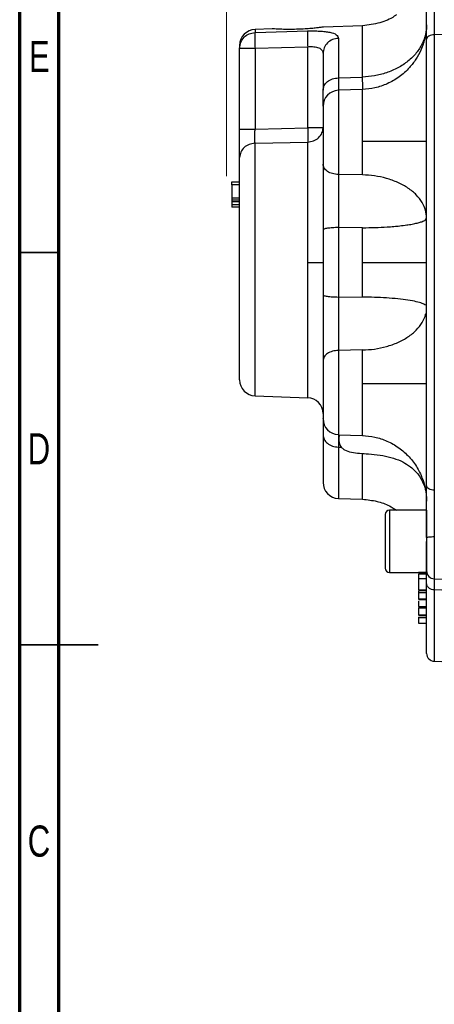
# Model space of a CAD drawing. Header units: inches. Extents: x 0.6 to 16.3, y -0.3 to 11.5.
# Tile 2 of 18: x 0.6 to 2.7, y 4 to 9. Entities that reach past the tile are written whole.
import ezdxf

# ---------------------------------------------------------------- set-up
doc = ezdxf.new("R2010")
doc.units = ezdxf.units.IN
doc.header["$MEASUREMENT"] = 0
doc.styles.add('SLDTEXTSTYLE0', font='TXT', dxfattribs={"width": 0.75})
doc.dimstyles.new('SLDDIMSTYLE4', dxfattribs={"dimtxt": 0.137795, "dimasz": 0.14, "dimexe": 0, "dimexo": 0.0625, "dimgap": 0.034449, "dimtad": 0, "dimdec": 1, "dimlfac": 1.5, "dimrnd": 1e-09, "dimzin": 4, "dimdsep": 46, "dimtxsty": 'SLDTEXTSTYLE0', "dimblk1": 'CLOSED', "dimblk2": 'CLOSED', "dimsah": 1, "dimcen": 0.09, "dimadec": 0, "dimazin": 1, "dimtfac": 1, "dimtdec": 1, "dimtofl": 0, "dimtmove": 0, "dimatfit": 3, "dimldrblk": 'CLOSED', "dimfxl": 0, "dimfrac": 2, "dimtolj": 1, "dimtzin": 12, "dimarcsym": 0})

# ---------------------------------------------------------------- blocks, each defined once
blk = doc.blocks.new('_Closed')
at = {"color": 0, "linetype": 'ByBlock', "lineweight": -2}
for p, q in [((-1, 0.166667), (0, 0)), ((-1, 0.166667), (-1, -0.166667)), ((0, 0), (-1, -0.166667)), ((0, 0), (-1, 0))]:
    blk.add_line(p, q, dxfattribs=at)
blk = doc.blocks.new('_D_7')
at = {"color": 7, "linetype": 'Continuous', "lineweight": 0}
for p, q in [((2.5221, 10.8832), (2.4801, 10.8832)), ((2.4801, 10.8832), (2.4801, 10.6645)), ((2.8276, 10.8832), (2.8696, 10.8832)), ((2.8696, 10.8832), (2.8696, 10.6645)), ((1.6293, 8.1984), (1.6293, 10.7241)), ((4.3243, 10.6175), (4.3243, 10.7241)), ((1.6293, 10.6848), (2.3593, 10.6848)), ((4.3243, 10.6848), (2.9904, 10.6848)), ((2.4801, 10.6645), (2.5221, 10.6645)), ((2.8696, 10.6645), (2.8276, 10.6645))]:
    blk.add_line(p, q, dxfattribs=at)
at = {"color": 7, "linetype": 'Continuous', "lineweight": 18, "xscale": 0.14, "yscale": 0.14, "rotation": 180.0000000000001}
blk.add_blockref('_Closed', (1.6293, 10.6848), dxfattribs=at)
at = {"color": 7, "linetype": 'Continuous', "lineweight": 18, "xscale": 0.14, "yscale": 0.14}
blk.add_blockref('_Closed', (4.3243, 10.6848), dxfattribs=at)
at = {"color": 7, "linetype": 'Continuous', "lineweight": 18, "char_height": 0.1378, "attachment_point": 1, "style": 'SLDTEXTSTYLE0'}
for s, insert in [('103', (2.5221, 10.8421)), ('4.0', (2.5476, 10.6359))]:
    blk.add_mtext(s, dxfattribs=dict(at, insert=insert))

msp = doc.modelspace()

# ---------------------------------------------------------------- linework, layer by layer
at = {"color": 7, "linetype": 'Continuous', "lineweight": 70}
for p, q in [((0.5906, 0.1969), (0.5906, 11.4961)), ((0.7874, 0.3937), (0.7874, 11.2992))]:
    msp.add_line(p, q, dxfattribs=at)
at = {"color": 7, "linetype": 'Continuous', "lineweight": 25}
for p, q in [((2.3119, 8.9535), (2.1155, 8.9466)), ((1.8581, 8.9376), (1.772, 8.9346)), ((1.772, 8.9193), (2.0363, 8.927)), ((1.858, 8.9377), (1.8581, 8.9376)), ((2.8401, 8.9098), (2.6721, 8.9081)), ((2.6721, 8.9081), (2.6721, 6.6225)), ((1.6948, 8.8547), (1.6948, 8.8404)), ((1.772, 8.8404), (2.0363, 8.8482)), ((2.0363, 8.4407), (2.0363, 8.8482)), ((2.1907, 8.8899), (2.1907, 8.6917)), ((1.6948, 8.8404), (1.772, 8.8404)), ((1.6948, 8.435), (1.6948, 8.8404)), ((1.772, 8.8404), (1.772, 8.435)), ((2.1907, 8.6917), (2.3118, 8.6959)), ((2.3119, 8.6335), (2.1907, 8.6293)), ((1.772, 8.435), (2.0363, 8.4407)), ((1.772, 8.3636), (2.0363, 8.3695)), ((2.3118, 8.2044), (2.1907, 8.2065)), ((1.6548, 8.1704), (1.6948, 8.1704)), ((1.6948, 8.1556), (1.6548, 8.1556)), ((1.6548, 8.1556), (1.6548, 8.0899)), ((1.6548, 8.1481), (1.6548, 8.145)), ((1.6548, 8.0899), (1.6948, 8.0899)), ((1.6548, 8.0802), (1.6948, 8.0802)), ((1.6548, 8.0708), (1.6948, 8.0708)), ((1.6548, 8.0708), (1.6548, 8.055)), ((1.6948, 8.055), (1.6548, 8.055)), ((1.6948, 8.0421), (1.6548, 8.0421)), ((2.1135, 7.9285), (2.1135, 7.7653)), ((2.3118, 7.9395), (2.1907, 7.9403)), ((2.1907, 7.9403), (2.1907, 7.5902)), ((2.3118, 7.7653), (2.3118, 7.9395)), ((2.0363, 7.7653), (2.1135, 7.7653)), ((2.1135, 7.7653), (2.1135, 7.602)), ((2.3118, 7.7653), (2.6335, 7.7653)), ((2.3118, 7.5911), (2.3118, 7.7653)), ((2.3118, 7.5911), (2.1907, 7.5902)), ((2.3118, 7.3261), (2.1907, 7.324)), ((1.772, 7.0959), (2.0363, 7.0867)), ((2.1907, 6.9012), (2.3119, 6.897)), ((2.1907, 6.8389), (2.2057, 6.8383)), ((2.1907, 6.5813), (2.3119, 6.5771)), ((2.6313, 6.5913), (2.6334, 6.5667)), ((2.6335, 6.522), (2.4468, 6.522)), ((2.6335, 6.522), (2.6335, 6.2093)), ((2.4255, 6.5007), (2.4255, 6.2307)), ((2.6335, 6.3846), (2.6335, 6.3657)), ((2.4468, 6.2093), (2.6335, 6.2093)), ((2.6335, 6.2093), (2.5935, 6.2093)), ((2.6335, 6.2018), (2.5935, 6.2018)), ((2.6335, 6.1775), (2.5935, 6.1775)), ((2.6721, 6.1777), (2.8402, 6.1718)), ((2.5935, 6.1669), (2.5935, 6.1499)), ((2.5935, 6.1499), (2.5935, 6.1326)), ((2.6335, 6.1217), (2.5935, 6.1217)), ((2.5935, 6.1199), (2.6335, 6.1199)), ((2.5935, 6.1156), (2.5935, 6.1074)), ((2.6335, 6.1074), (2.5935, 6.1074)), ((2.8401, 6.1164), (2.6721, 6.1223)), ((2.6335, 6.0761), (2.5935, 6.0761)), ((2.5935, 6.0749), (2.6335, 6.0749)), ((2.5935, 6.0395), (2.6335, 6.0395)), ((2.5935, 6.0389), (2.6335, 6.0389)), ((2.5935, 6.0319), (2.6335, 6.0319)), ((2.5935, 5.9968), (2.6335, 5.9968)), ((2.6335, 5.9921), (2.5935, 5.9921)), ((2.6335, 5.9813), (2.5935, 5.9813)), ((2.5935, 5.9547), (2.6335, 5.9547)), ((2.6721, 5.7639), (2.8402, 5.7581))]:
    msp.add_line(p, q, dxfattribs=at)
at = {"color": 8, "linetype": 'Continuous', "lineweight": 25}
for p, q in [((1.772, 8.9346), (1.772, 8.9193)), ((2.1907, 8.6293), (2.1907, 8.2065)), ((1.772, 7.0959), (1.772, 8.3636)), ((2.0363, 7.0867), (2.0363, 7.7653)), ((2.1907, 7.324), (2.1907, 6.9012)), ((2.1907, 6.8389), (2.1907, 6.5813)), ((2.4468, 6.522), (2.4468, 6.2093)), ((2.6721, 6.3897), (2.6721, 6.1777)), ((2.6721, 6.1223), (2.6721, 5.7639))]:
    msp.add_line(p, q, dxfattribs=at)
at = {"color": 7, "linetype": 'Continuous', "lineweight": 35}
for p, q in [((0.7874, 7.815), (0.5906, 7.815)), ((0.5906, 5.8465), (0.9843, 5.8465)), ((0.7874, 5.8465), (0.5906, 5.8465))]:
    msp.add_line(p, q, dxfattribs=at)
at = {"color": 7, "linetype": 'Continuous', "lineweight": 25}
for centre, radius, start, end in [((1.7748, 8.8547), 0.08, 92, 180), ((2.1935, 8.5494), 0.08, 92, 180), ((1.7748, 7.1759), 0.08, 180, 268), ((2.0335, 7.0067), 0.08, 0, 88), ((2.1935, 6.9812), 0.08, 180, 268), ((2.1935, 6.6612), 0.08, 180, 268), ((2.4468, 6.5007), 0.0213, 90, 180), ((2.4468, 6.2307), 0.0213, 180, 270), ((2.6735, 6.2176), 0.04, 180, 268), ((2.6735, 5.8039), 0.04, 180, 268)]:
    msp.add_arc(centre, radius, start, end, dxfattribs=at)
for points, knots in [([(2.6335, 8.8852), (2.6335, 8.9047), (2.6335, 8.9437), (2.6335, 9.0092), (2.6335, 9.0774), (2.6335, 9.1231), (2.6335, 9.146)], [0, 0, 0, 0, 0.250001, 0.499962, 0.749995, 1, 1, 1, 1]), ([(2.6721, 9.1409), (2.6721, 9.1223), (2.672, 9.0892), (2.672, 9.045), (2.672, 9.0085), (2.672, 8.9798), (2.672, 8.9525), (2.672, 8.9295), (2.6721, 8.9144), (2.6721, 8.9081)], [0, 0, 0, 0, 0.227167, 0.405662, 0.543405, 0.681946, 0.778223, 0.906866, 1, 1, 1, 1]), ([(2.4821, 9.0085), (2.4785, 9.0058), (2.454, 8.9872), (2.3967, 8.9638), (2.3412, 8.957), (2.3118, 8.9535)], [0, 0, 0, 0, 0.074439, 0.509882, 1, 1, 1, 1]), ([(2.1155, 8.9466), (2.1148, 8.9465), (2.1134, 8.9463), (2.1025, 8.9448), (2.086, 8.9426), (2.0706, 8.941), (2.0628, 8.9402)], [0, 0, 0, 0, 0.249961, 0.499802, 0.748817, 1, 1, 1, 1]), ([(2.6335, 8.9586), (2.6334, 8.9529), (2.6332, 8.9419), (2.6307, 8.9202), (2.6266, 8.8977), (2.6215, 8.8776), (2.6153, 8.8571), (2.6029, 8.8248), (2.5808, 8.7843), (2.545, 8.7377), (2.497, 8.6947), (2.4378, 8.6608), (2.3753, 8.6392), (2.3326, 8.6354), (2.3118, 8.6335)], [0, 0, 0, 0, 0.0813968, 0.1573453, 0.2242255, 0.2544683, 0.2835542, 0.3421751, 0.4353594, 0.5299874, 0.65314, 0.7734061, 0.8897522, 1, 1, 1, 1]), ([(2.6335, 8.9568), (2.6324, 8.9412), (2.6303, 8.9091), (2.6125, 8.8614), (2.5831, 8.8155), (2.5415, 8.7743), (2.4904, 8.7403), (2.4328, 8.7157), (2.3726, 8.7001), (2.3317, 8.6973), (2.3118, 8.6959)], [0, 0, 0, 0, 0.116891, 0.240466, 0.368936, 0.500001, 0.631065, 0.759535, 0.883109, 1, 1, 1, 1]), ([(1.772, 8.9193), (1.7719, 8.9179), (1.7715, 8.9153), (1.7712, 8.9063), (1.7711, 8.8916), (1.7713, 8.8685), (1.7718, 8.8497), (1.772, 8.8404)], [0, 0, 0, 0, 0.162098, 0.299687, 0.500675, 0.750221, 1, 1, 1, 1]), ([(2.0628, 8.9402), (2.0525, 8.9393), (2.0319, 8.9375), (1.9971, 8.9357), (1.9621, 8.9347), (1.9288, 8.9347), (1.8995, 8.9355), (1.8766, 8.9365), (1.8611, 8.9374), (1.8591, 8.9376), (1.8581, 8.9376)], [0, 0, 0, 0, 0.125273, 0.250246, 0.375386, 0.500422, 0.625069, 0.749904, 0.874944, 1, 1, 1, 1]), ([(2.0363, 8.927), (2.036, 8.9244), (2.0356, 8.9193), (2.0353, 8.9007), (2.0356, 8.8762), (2.036, 8.8575), (2.0363, 8.8482)], [0, 0, 0, 0, 0.250114, 0.5, 0.749886, 1, 1, 1, 1]), ([(2.0363, 8.927), (2.0467, 8.9272), (2.0675, 8.9276), (2.0971, 8.9266), (2.1243, 8.9245), (2.1556, 8.9195), (2.1844, 8.9094), (2.1886, 8.8964), (2.1907, 8.8899)], [0, 0, 0, 0, 0.120862, 0.242382, 0.365041, 0.48991, 0.743079, 1, 1, 1, 1]), ([(2.0363, 8.8482), (2.0417, 8.8484), (2.0524, 8.8488), (2.0675, 8.8479), (2.0807, 8.8459), (2.0922, 8.8425), (2.1015, 8.8376), (2.1111, 8.829), (2.1125, 8.82), (2.1135, 8.8139)], [0, 0, 0, 0, 0.12616, 0.248221, 0.366931, 0.483104, 0.607883, 0.735397, 1, 1, 1, 1]), ([(2.6335, 7.7653), (2.6335, 7.8335), (2.6335, 7.9695), (2.6335, 8.1706), (2.6335, 8.3651), (2.6335, 8.5502), (2.6335, 8.7248), (2.6335, 8.8321), (2.6335, 8.8852)], [0, 0, 0, 0, 0.171591, 0.342266, 0.511803, 0.67732, 0.840119, 1, 1, 1, 1]), ([(2.1135, 8.8139), (2.1135, 8.8114), (2.1135, 8.8062), (2.1135, 8.7977), (2.1135, 8.7888), (2.1135, 8.7794), (2.1135, 8.7695), (2.1135, 8.7591), (2.1135, 8.7482), (2.1135, 8.7404), (2.1135, 8.7342), (2.1135, 8.7264), (2.1135, 8.7141), (2.1135, 8.6994), (2.1135, 8.673), (2.1135, 8.6488), (2.1135, 8.6291)], [0, 0, 0, 0, 0.062507, 0.125014, 0.1875211, 0.2500283, 0.3125314, 0.3750343, 0.4375371, 0.5000393, 0.5041018, 0.5361409, 0.6251774, 0.6932926, 0.7500665, 1, 1, 1, 1]), ([(2.1135, 8.5494), (2.1135, 8.55), (2.1135, 8.5543), (2.1135, 8.5793), (2.1135, 8.6125), (2.1135, 8.6291)], [0, 0, 0, 0, 0.082414, 0.541348, 1, 1, 1, 1]), ([(2.1135, 8.5488), (2.1135, 8.549), (2.1135, 8.5503), (2.1135, 8.5446), (2.1135, 8.5314), (2.1135, 8.5098), (2.1135, 8.4819), (2.1135, 8.4487), (2.1135, 8.4119), (2.1135, 8.3862), (2.1135, 8.3733)], [0, 0, 0, 0, 0.021676, 0.161435, 0.301195, 0.440955, 0.580715, 0.720476, 0.860238, 1, 1, 1, 1]), ([(1.6948, 8.2921), (1.6948, 8.2998), (1.6948, 8.3151), (1.6948, 8.3501), (1.6948, 8.3908), (1.6948, 8.4203), (1.6948, 8.435)], [0, 0, 0, 0, 0.250351, 0.500132, 0.750013, 1, 1, 1, 1]), ([(1.772, 8.3636), (1.7719, 8.3676), (1.7716, 8.3753), (1.7715, 8.3933), (1.7717, 8.4135), (1.7719, 8.4282), (1.772, 8.435)], [0, 0, 0, 0, 0.26095, 0.499965, 0.768507, 1, 1, 1, 1]), ([(2.0363, 8.3695), (2.0461, 8.3708), (2.0665, 8.3734), (2.0924, 8.39), (2.1102, 8.4137), (2.1124, 8.4319), (2.1135, 8.4407)], [0, 0, 0, 0, 0.240554, 0.499998, 0.759443, 1, 1, 1, 1]), ([(2.0363, 8.4407), (2.0364, 8.4334), (2.0367, 8.4188), (2.0368, 8.3985), (2.0367, 8.3811), (2.0364, 8.3734), (2.0363, 8.3695)], [0, 0, 0, 0, 0.250045, 0.5, 0.749955, 1, 1, 1, 1]), ([(2.0363, 7.7653), (2.0363, 7.7953), (2.0363, 7.8562), (2.0363, 7.947), (2.0363, 8.036), (2.0363, 8.1206), (2.0363, 8.1983), (2.0363, 8.2666), (2.0363, 8.325), (2.0363, 8.3548), (2.0363, 8.3695)], [0, 0, 0, 0, 0.120864, 0.245205, 0.371977, 0.5, 0.628023, 0.754795, 0.879136, 1, 1, 1, 1]), ([(2.1135, 8.3733), (2.1135, 8.3523), (2.1135, 8.3102), (2.1135, 8.2758), (2.1135, 8.2586)], [0, 0, 0, 0, 0.500004, 1, 1, 1, 1]), ([(2.3118, 8.3733), (2.3341, 8.3733), (2.3802, 8.3733), (2.4474, 8.3733), (2.5101, 8.3733), (2.5641, 8.3733), (2.6042, 8.3733), (2.629, 8.3733), (2.632, 8.3733), (2.6335, 8.3733)], [0, 0, 0, 0, 0.131414, 0.27096, 0.415989, 0.563118, 0.715466, 0.862131, 1, 1, 1, 1]), ([(1.6948, 7.7653), (1.6948, 7.7924), (1.6948, 7.8468), (1.6948, 7.9267), (1.6948, 8.0035), (1.6948, 8.0758), (1.6948, 8.1422), (1.6948, 8.2012), (1.6948, 8.2527), (1.6948, 8.279), (1.6948, 8.2921)], [0, 0, 0, 0, 0.125, 0.25, 0.375, 0.5, 0.625, 0.75, 0.875, 1, 1, 1, 1]), ([(2.1135, 8.2586), (2.1135, 8.2351), (2.1135, 8.188), (2.1135, 8.1049), (2.1135, 8.0172), (2.1135, 7.9581), (2.1135, 7.9285)], [0, 0, 0, 0, 0.249422, 0.498998, 0.749372, 1, 1, 1, 1]), ([(2.1907, 8.2065), (2.1906, 8.1936), (2.1905, 8.1695), (2.1904, 8.1237), (2.1904, 8.0814), (2.1904, 8.0446), (2.1905, 8.0223), (2.1905, 7.9972), (2.1906, 7.9702), (2.1907, 7.9492), (2.1907, 7.9403)], [0, 0, 0, 0, 0.173075, 0.322557, 0.542416, 0.642138, 0.716632, 0.777709, 0.906675, 1, 1, 1, 1]), ([(2.6335, 7.9883), (2.6324, 8.0013), (2.6303, 8.0279), (2.6125, 8.0674), (2.5831, 8.1054), (2.5415, 8.1395), (2.4904, 8.1677), (2.4328, 8.1881), (2.3726, 8.201), (2.3317, 8.2033), (2.3118, 8.2044)], [0, 0, 0, 0, 0.116891, 0.240465, 0.368935, 0.5, 0.631065, 0.759535, 0.883109, 1, 1, 1, 1]), ([(1.6548, 8.1556), (1.6548, 8.1578), (1.6548, 8.1609), (1.6548, 8.1646), (1.6548, 8.1667), (1.6548, 8.1684), (1.6548, 8.17), (1.6548, 8.1702), (1.6548, 8.1704)], [0, 0, 0, 0, 0.290701, 0.41263, 0.524718, 0.633152, 0.744726, 1, 1, 1, 1]), ([(1.6548, 8.0899), (1.6548, 8.0897), (1.6548, 8.0895), (1.6548, 8.0879), (1.6548, 8.086), (1.6548, 8.0844), (1.6548, 8.0824), (1.6548, 8.081), (1.6548, 8.0802)], [0, 0, 0, 0, 0.2667185, 0.5306434, 0.6587155, 0.7719916, 0.8881672, 1, 1, 1, 1]), ([(1.6548, 8.0802), (1.6548, 8.0796), (1.6548, 8.0784), (1.6548, 8.076), (1.6548, 8.0734), (1.6548, 8.0713), (1.6548, 8.071), (1.6548, 8.0708)], [0, 0, 0, 0, 0.10459, 0.216486, 0.458562, 0.725093, 1, 1, 1, 1]), ([(1.6548, 8.055), (1.6548, 8.0534), (1.6548, 8.0501), (1.6548, 8.0461), (1.6548, 8.0435), (1.6548, 8.0423), (1.6548, 8.0422), (1.6548, 8.0421)], [0, 0, 0, 0, 0.268583, 0.536194, 0.784903, 0.899197, 1, 1, 1, 1]), ([(2.3118, 7.9395), (2.3331, 7.9398), (2.3757, 7.9403), (2.4282, 7.943), (2.4688, 7.946), (2.5018, 7.9492), (2.5246, 7.9521), (2.5375, 7.954), (2.5446, 7.9551), (2.5544, 7.9566), (2.5677, 7.9591), (2.5799, 7.9617), (2.5909, 7.9644), (2.6008, 7.9671), (2.6151, 7.9719), (2.6299, 7.9789), (2.6323, 7.9852), (2.6335, 7.9883)], [0, 0, 0, 0, 0.125419, 0.249854, 0.322793, 0.392614, 0.481726, 0.49787, 0.499951, 0.541665, 0.583379, 0.625093, 0.666778, 0.708462, 0.750146, 0.875073, 1, 1, 1, 1]), ([(1.6948, 7.1759), (1.6948, 7.1779), (1.6948, 7.1821), (1.6948, 7.2164), (1.6948, 7.2721), (1.6948, 7.3406), (1.6948, 7.4111), (1.6948, 7.4769), (1.6948, 7.557), (1.6948, 7.6534), (1.6948, 7.7278), (1.6948, 7.7653)], [0, 0, 0, 0, 0.120301, 0.246056, 0.375232, 0.505455, 0.591374, 0.675959, 0.75909, 0.878589, 1, 1, 1, 1]), ([(2.6335, 6.6453), (2.6335, 6.6985), (2.6335, 6.8058), (2.6335, 6.9803), (2.6335, 7.1654), (2.6335, 7.3599), (2.6335, 7.5611), (2.6335, 7.6971), (2.6335, 7.7653)], [0, 0, 0, 0, 0.159871, 0.322659, 0.488197, 0.657713, 0.828393, 1, 1, 1, 1]), ([(2.1135, 7.602), (2.1135, 7.5726), (2.1135, 7.5138), (2.1135, 7.4261), (2.1135, 7.3429), (2.1135, 7.2956), (2.1135, 7.2719)], [0, 0, 0, 0, 0.2494223, 0.4989981, 0.7493724, 1, 1, 1, 1]), ([(2.1907, 7.5902), (2.1906, 7.5738), (2.1905, 7.5432), (2.1904, 7.4915), (2.1904, 7.4477), (2.1904, 7.4125), (2.1905, 7.3924), (2.1905, 7.37), (2.1906, 7.3473), (2.1907, 7.3309), (2.1907, 7.324)], [0, 0, 0, 0, 0.1730747, 0.3225572, 0.5424159, 0.6421376, 0.7166315, 0.7777093, 0.9066754, 1, 1, 1, 1]), ([(2.6278, 7.5511), (2.623, 7.5541), (2.613, 7.5602), (2.5829, 7.5687), (2.5416, 7.5764), (2.4904, 7.5828), (2.4328, 7.5874), (2.3726, 7.5903), (2.3317, 7.5908), (2.3118, 7.5911)], [0, 0, 0, 0, 0.137574, 0.283447, 0.432267, 0.581087, 0.72696, 0.867274, 1, 1, 1, 1]), ([(2.3118, 7.3261), (2.3317, 7.3272), (2.3726, 7.3296), (2.4328, 7.3425), (2.4904, 7.3629), (2.5415, 7.391), (2.5832, 7.4251), (2.6119, 7.4632), (2.6267, 7.4918), (2.6286, 7.5072), (2.6289, 7.509)], [0, 0, 0, 0, 0.129975, 0.267381, 0.41023, 0.555965, 0.701701, 0.84455, 0.981956, 1, 1, 1, 1]), ([(2.1135, 7.2719), (2.1135, 7.2547), (2.1135, 7.2203), (2.1135, 7.1783), (2.1135, 7.1573)], [0, 0, 0, 0, 0.499997, 1, 1, 1, 1]), ([(2.1135, 7.1573), (2.1135, 7.1444), (2.1135, 7.1186), (2.1135, 7.0818), (2.1135, 7.0486), (2.1135, 7.0207), (2.1135, 6.9991), (2.1135, 6.986), (2.1135, 6.9803), (2.1135, 6.9816), (2.1135, 6.9818)], [0, 0, 0, 0, 0.139762, 0.279523, 0.419284, 0.559045, 0.698805, 0.838565, 0.978324, 1, 1, 1, 1]), ([(2.3118, 7.1573), (2.3341, 7.1573), (2.3802, 7.1573), (2.4474, 7.1573), (2.5101, 7.1573), (2.5641, 7.1573), (2.6042, 7.1573), (2.629, 7.1573), (2.632, 7.1573), (2.6335, 7.1573)], [0, 0, 0, 0, 0.131414, 0.27096, 0.415989, 0.563118, 0.715466, 0.862131, 1, 1, 1, 1]), ([(2.1135, 6.9812), (2.1135, 6.9806), (2.1135, 6.9764), (2.1135, 6.9514), (2.1135, 6.9181), (2.1135, 6.9014)], [0, 0, 0, 0, 0.076842, 0.538188, 1, 1, 1, 1]), ([(2.1166, 6.9618), (2.1165, 6.9618), (2.1149, 6.9625), (2.1142, 6.9541), (2.1136, 6.9405), (2.1135, 6.9291), (2.1135, 6.9256)], [0, 0, 0, 0, 0.0545, 0.513957, 0.8524, 1, 1, 1, 1]), ([(2.1135, 6.9014), (2.1135, 6.8775), (2.1135, 6.8296), (2.1135, 6.7716), (2.1135, 6.7367), (2.1135, 6.7177), (2.1135, 6.7094), (2.1135, 6.7018), (2.1135, 6.6948), (2.1135, 6.6885), (2.1135, 6.6829), (2.1135, 6.6794), (2.1135, 6.6771), (2.1135, 6.6744), (2.1135, 6.6709), (2.1135, 6.6676), (2.1135, 6.6653), (2.1135, 6.6635), (2.1135, 6.6622), (2.1135, 6.6614), (2.1135, 6.6613), (2.1135, 6.6612)], [0, 0, 0, 0, 0.161785, 0.323569, 0.485354, 0.52184, 0.558326, 0.594812, 0.631295, 0.667777, 0.704258, 0.740738, 0.742952, 0.759702, 0.805622, 0.841028, 0.870378, 0.902784, 0.935189, 0.967595, 1, 1, 1, 1]), ([(2.1904, 6.901), (2.1904, 6.9003), (2.1904, 6.898), (2.1904, 6.8906), (2.1905, 6.8816), (2.1905, 6.8708), (2.1906, 6.857), (2.1907, 6.8442), (2.1907, 6.8389)], [0, 0, 0, 0, 0.090228, 0.288496, 0.436605, 0.55804, 0.814451, 1, 1, 1, 1]), ([(2.1952, 6.9011), (2.1952, 6.9008), (2.1949, 6.8986), (2.1938, 6.8922), (2.1924, 6.8842), (2.1926, 6.8715), (2.1946, 6.8599), (2.1981, 6.8484), (2.2062, 6.8353), (2.2258, 6.8206), (2.2574, 6.8119), (2.298, 6.8076), (2.3463, 6.8043), (2.3991, 6.7993), (2.4538, 6.7885), (2.5024, 6.7714), (2.5463, 6.7464), (2.5785, 6.718), (2.6023, 6.6867), (2.6186, 6.6552), (2.6297, 6.6227), (2.6308, 6.6002), (2.6313, 6.5913)], [0, 0, 0, 0, 0.005798, 0.040036, 0.07761, 0.110432, 0.125672, 0.140509, 0.168486, 0.19466, 0.250143, 0.312913, 0.379453, 0.467972, 0.551687, 0.630801, 0.699083, 0.78296, 0.832555, 0.889298, 0.956393, 1, 1, 1, 1]), ([(2.3118, 6.897), (2.3323, 6.8952), (2.3744, 6.8915), (2.4362, 6.8705), (2.4952, 6.8372), (2.547, 6.7915), (2.5816, 6.7451), (2.6027, 6.705), (2.6192, 6.6646), (2.6312, 6.6182), (2.6324, 6.5907), (2.633, 6.5773)], [0, 0, 0, 0, 0.11426, 0.234928, 0.360494, 0.489534, 0.617506, 0.679966, 0.742851, 0.874843, 1, 1, 1, 1]), ([(2.6335, 6.3846), (2.6335, 6.4074), (2.6335, 6.4532), (2.6335, 6.5213), (2.6335, 6.5869), (2.6335, 6.6258), (2.6335, 6.6453)], [0, 0, 0, 0, 0.250001, 0.499962, 0.749995, 1, 1, 1, 1]), ([(2.6721, 6.6225), (2.6721, 6.6068), (2.672, 6.5788), (2.672, 6.5369), (2.672, 6.5011), (2.672, 6.4709), (2.672, 6.4413), (2.672, 6.4153), (2.6721, 6.3973), (2.6721, 6.3897)], [0, 0, 0, 0, 0.227167, 0.405662, 0.543405, 0.681947, 0.778223, 0.906866, 1, 1, 1, 1]), ([(2.3118, 6.5771), (2.3362, 6.5746), (2.3827, 6.5698), (2.4403, 6.5488), (2.4706, 6.5294), (2.4822, 6.522)], [0, 0, 0, 0, 0.405035, 0.7719, 1, 1, 1, 1]), ([(2.6335, 6.2184), (2.6335, 6.2182), (2.6335, 6.2175), (2.6335, 6.2233), (2.6335, 6.2354), (2.6335, 6.2537), (2.6335, 6.2769), (2.6335, 6.3042), (2.6335, 6.3342), (2.6335, 6.3552), (2.6335, 6.3657)], [0, 0, 0, 0, 0.053605, 0.188804, 0.324003, 0.459202, 0.594401, 0.729601, 0.8648, 1, 1, 1, 1]), ([(2.5935, 6.2017), (2.5935, 6.2017), (2.5935, 6.2018), (2.5935, 6.1981), (2.5935, 6.1907), (2.5935, 6.1833), (2.5935, 6.1793), (2.5935, 6.1775)], [0, 0, 0, 0, 0.035401, 0.371994, 0.717903, 0.873503, 1, 1, 1, 1]), ([(2.5935, 6.1775), (2.5935, 6.1754), (2.5935, 6.1708), (2.5935, 6.16), (2.5935, 6.1457), (2.5935, 6.1331), (2.5935, 6.1252), (2.5935, 6.1228), (2.5935, 6.1217)], [0, 0, 0, 0, 0.102253, 0.223123, 0.496481, 0.771478, 0.894517, 1, 1, 1, 1]), ([(2.6335, 6.1551), (2.6335, 6.1671), (2.6335, 6.191), (2.6335, 6.2119), (2.6335, 6.2164), (2.6335, 6.2183)], [0, 0, 0, 0, 0.370405, 0.7408503, 1, 1, 1, 1]), ([(2.6335, 5.8039), (2.6335, 5.806), (2.6335, 5.81), (2.6335, 5.8429), (2.6335, 5.8942), (2.6335, 5.9645), (2.6335, 6.05), (2.6335, 6.1203), (2.6335, 6.1551)], [0, 0, 0, 0, 0.171588, 0.342266, 0.511803, 0.67732, 0.840119, 1, 1, 1, 1]), ([(2.5935, 6.1074), (2.5935, 6.1042), (2.5935, 6.0975), (2.5935, 6.0887), (2.5935, 6.0808), (2.5935, 6.0776), (2.5935, 6.0761)], [0, 0, 0, 0, 0.233107, 0.503654, 0.772311, 1, 1, 1, 1]), ([(2.5935, 6.0896), (2.5935, 6.0877), (2.5935, 6.0853), (2.5935, 6.083), (2.5935, 6.0826)], [0, 0, 0, 0, 0.815763, 1, 1, 1, 1]), ([(2.5935, 6.0664), (2.5935, 6.0644), (2.5935, 6.0568), (2.5935, 6.0488), (2.5935, 6.0421), (2.5935, 6.0403), (2.5935, 6.0395)], [0, 0, 0, 0, 0.155348, 0.611149, 0.821971, 1, 1, 1, 1]), ([(2.5935, 6.0319), (2.5935, 6.0285), (2.5935, 6.021), (2.5935, 6.0103), (2.5935, 6.0022), (2.5935, 5.9976), (2.5935, 5.9969), (2.5935, 5.9968)], [0, 0, 0, 0, 0.257318, 0.562284, 0.832916, 0.97051, 1, 1, 1, 1]), ([(2.5935, 5.9858), (2.5935, 5.9847), (2.5935, 5.9824), (2.5935, 5.9817), (2.5935, 5.9813)], [0, 0, 0, 0, 0.504731, 1, 1, 1, 1]), ([(2.5935, 5.9858), (2.5935, 5.9824), (2.5935, 5.9751), (2.5935, 5.9655), (2.5935, 5.9586), (2.5935, 5.955), (2.5935, 5.9548), (2.5935, 5.9547)], [0, 0, 0, 0, 0.257318, 0.562284, 0.832916, 0.97051, 1, 1, 1, 1])]:
    msp.add_open_spline(points, degree=3, knots=knots, dxfattribs=at)
at = {"color": 8, "linetype": 'Continuous', "lineweight": 25}
msp.add_open_spline([(2.3118, 8.6959), (2.3118, 8.7223), (2.3118, 8.7752), (2.3118, 8.8387), (2.3118, 8.8897), (2.3118, 8.9261), (2.3118, 8.9492), (2.3118, 8.9521), (2.3118, 8.9535)], degree=3, dxfattribs=at)
at = {"color": 7, "linetype": 'Continuous', "lineweight": 25}
for points in [[(1.6948, 8.8404), (1.696, 8.8505), (1.6983, 8.8707), (1.716, 8.8964), (1.7414, 8.9148), (1.7618, 8.9178), (1.772, 8.9193)], [(2.6721, 8.9081), (2.667, 8.9076), (2.6568, 8.9068), (2.6441, 8.9015), (2.6352, 8.894), (2.6341, 8.8882), (2.6335, 8.8852)], [(2.1907, 8.8899), (2.1805, 8.8885), (2.1601, 8.8856), (2.1347, 8.8679), (2.1169, 8.8432), (2.1146, 8.8237), (2.1135, 8.8139)], [(2.1135, 8.6291), (2.1146, 8.6371), (2.1169, 8.6532), (2.1347, 8.6736), (2.1601, 8.6881), (2.1805, 8.6905), (2.1907, 8.6917)], [(1.6948, 8.435), (1.696, 8.435), (1.6983, 8.435), (1.716, 8.435), (1.7414, 8.435), (1.7618, 8.435), (1.772, 8.435)], [(2.1135, 8.4407), (2.1123, 8.4407), (2.11, 8.4407), (2.0923, 8.4407), (2.0669, 8.4407), (2.0465, 8.4407), (2.0363, 8.4407)], [(1.772, 8.3636), (1.7618, 8.3622), (1.7414, 8.3595), (1.716, 8.3429), (1.6983, 8.3196), (1.696, 8.3013), (1.6948, 8.2921)], [(2.3118, 8.2044), (2.3118, 8.2166), (2.3118, 8.2409), (2.3118, 8.2829), (2.3118, 8.3273), (2.3118, 8.358), (2.3118, 8.3733)], [(2.1907, 8.2065), (2.1805, 8.2075), (2.1601, 8.2095), (2.1347, 8.2216), (2.1169, 8.2386), (2.1146, 8.2519), (2.1135, 8.2586)], [(2.1907, 7.9403), (2.1805, 7.9401), (2.1601, 7.9397), (2.1347, 7.9369), (2.1169, 7.9331), (2.1146, 7.93), (2.1135, 7.9285)], [(2.1907, 7.5902), (2.1805, 7.5904), (2.1601, 7.5909), (2.1347, 7.5936), (2.1169, 7.5975), (2.1146, 7.6005), (2.1135, 7.602)], [(2.1907, 7.324), (2.1805, 7.323), (2.1601, 7.3211), (2.1347, 7.3089), (2.1169, 7.292), (2.1146, 7.2786), (2.1135, 7.2719)], [(2.3118, 7.1573), (2.3118, 7.1726), (2.3118, 7.2032), (2.3118, 7.2476), (2.3118, 7.2896), (2.3118, 7.314), (2.3118, 7.3261)], [(2.1135, 6.9014), (2.1146, 6.8934), (2.1169, 6.8774), (2.1347, 6.857), (2.1601, 6.8424), (2.1805, 6.84), (2.1907, 6.8389)], [(2.6721, 6.6225), (2.667, 6.6229), (2.6568, 6.6238), (2.6441, 6.6291), (2.6352, 6.6365), (2.6341, 6.6424), (2.6335, 6.6453)], [(2.6335, 6.3846), (2.6341, 6.3852), (2.6352, 6.3866), (2.6441, 6.3882), (2.6568, 6.3894), (2.667, 6.3896), (2.6721, 6.3897)], [(2.6721, 6.1223), (2.667, 6.1229), (2.6568, 6.1241), (2.6441, 6.1318), (2.6352, 6.1425), (2.6341, 6.1509), (2.6335, 6.1551)]]:
    msp.add_open_spline(points, degree=3, dxfattribs=at)
at = {"color": 8, "linetype": 'Continuous', "lineweight": 25}
for points, knots in [([(2.3129, 8.6337), (2.3129, 8.6407), (2.3128, 8.6547), (2.3121, 8.6822), (2.3118, 8.6959)], [0, 0, 0, 0, 0.499729, 1, 1, 1, 1]), ([(2.1907, 8.6917), (2.1906, 8.6819), (2.1905, 8.6638), (2.1904, 8.6421), (2.1904, 8.6337), (2.1904, 8.6291)], [0, 0, 0, 0, 0.34118, 0.635853, 1, 1, 1, 1]), ([(2.3118, 8.3733), (2.3118, 8.3907), (2.3118, 8.4268), (2.3118, 8.4802), (2.3118, 8.5312), (2.3118, 8.575), (2.3118, 8.6084), (2.3118, 8.6275), (2.3118, 8.635), (2.3118, 8.6332), (2.3118, 8.6331)], [0, 0, 0, 0, 0.127719, 0.265047, 0.409621, 0.558111, 0.706601, 0.851175, 0.988502, 1, 1, 1, 1]), ([(2.3118, 6.8979), (2.3118, 6.8976), (2.3118, 6.8957), (2.3118, 6.9042), (2.3118, 6.9238), (2.3118, 6.9557), (2.3118, 6.997), (2.3118, 7.046), (2.3118, 7.1002), (2.3118, 7.1383), (2.3118, 7.1573)], [0, 0, 0, 0, 0.023396, 0.16291, 0.302425, 0.44194, 0.581455, 0.72097, 0.860485, 1, 1, 1, 1]), ([(2.3118, 6.5771), (2.3118, 6.5771), (2.3118, 6.5746), (2.3118, 6.5832), (2.3118, 6.604), (2.3118, 6.641), (2.3118, 6.692), (2.3118, 6.7472), (2.3118, 6.7901), (2.3118, 6.8068)], [0, 0, 0, 0, 0.000001, 0.177405, 0.354809, 0.532213, 0.709617, 0.887021, 1, 1, 1, 1]), ([(2.672, 6.1775), (2.672, 6.1767), (2.672, 6.1745), (2.672, 6.1652), (2.672, 6.1503), (2.6721, 6.1323), (2.6721, 6.1223)], [0, 0, 0, 0, 0.113063, 0.337884, 0.629221, 1, 1, 1, 1])]:
    msp.add_open_spline(points, degree=3, knots=knots, dxfattribs=at)

# ---------------------------------------------------------------- texts
at = {"color": 7, "linetype": 'Continuous', "lineweight": 0, "char_height": 0.1562, "attachment_point": 2, "style": 'SLDTEXTSTYLE0'}
for s, insert in [('E', (0.6893, 8.8769)), ('D', (0.6871, 6.9084)), ('C', (0.6873, 4.9399))]:
    msp.add_mtext(s, dxfattribs=dict(at, insert=insert))

# ---------------------------------------------------------------- dimensions: what is measured, and where the dimension line sits
at = {"color": 7, "linetype": 'Continuous', "lineweight": 18}
dim = msp.add_linear_dim(base=(1.6293, 10.6848), p1=(4.3243, 10.5781), p2=(1.6293, 8.1591), dimstyle='SLDDIMSTYLE4', dxfattribs=at)
dim.commit()
dim.dimension.update_dxf_attribs({"geometry": '_D_7', "text_midpoint": (2.6749, 10.6848), "dimtype": 160})

doc.saveas('drawing.dxf')
